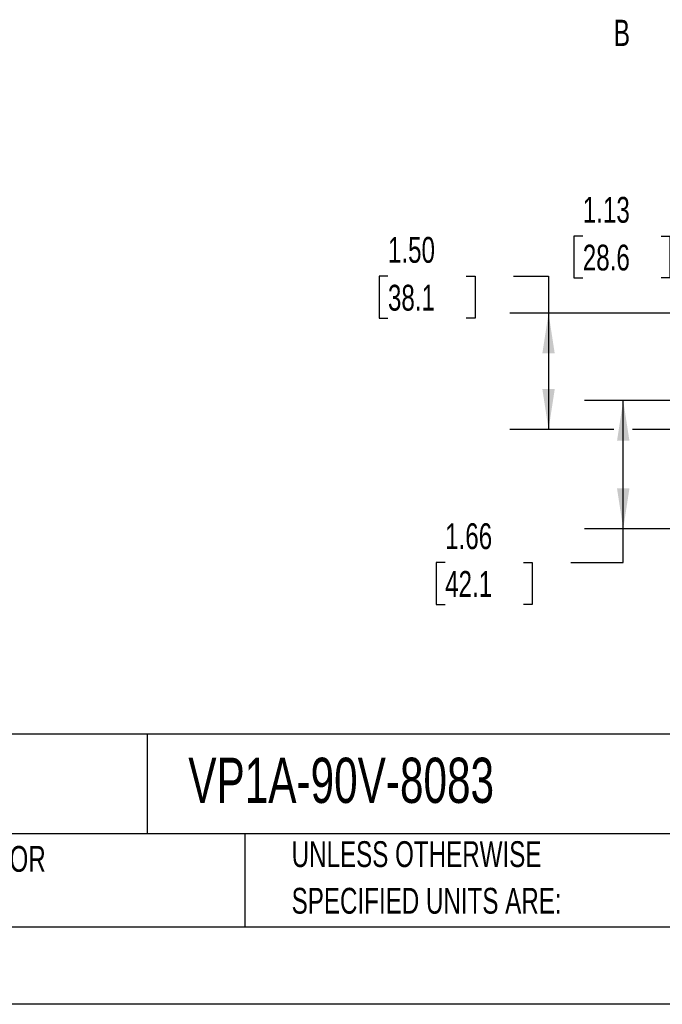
# Model space of a CAD drawing. Header units: inches. Extents: x 0 to 44, y 0 to 34.
# Tile 12 of 26: x 22.9 to 31.2, y 0 to 12.7. Entities that reach past the tile are written whole.
import ezdxf

# ---------------------------------------------------------------- set-up
doc = ezdxf.new("R2010")
doc.units = ezdxf.units.IN
doc.header["$LTSCALE"] = 4
doc.header["$MEASUREMENT"] = 0
doc.linetypes.add('CENTERX2', pattern=[0.8, 0.5, -0.1, 0.1, -0.1])
doc.layers.add('DIMENSIONS', color=140, linetype='Continuous', lineweight=25)
doc.layers.add('TEXT', color=140, linetype='Continuous', lineweight=25)
doc.styles.add('SLDTEXTSTYLE0', font='TXT', dxfattribs={"width": 0.7})
doc.dimstyles.new('SLDDIMSTYLE0', dxfattribs={"dimtxt": 0.339844, "dimasz": 0.52, "dimexe": 0, "dimexo": 0.0625, "dimgap": 0.084961, "dimtad": 0, "dimtih": 1, "dimtoh": 1, "dimrnd": 1e-09, "dimzin": 12, "dimdsep": 46, "dimtxsty": 'SLDTEXTSTYLE0', "dimsah": 1, "dimcen": 0.09, "dimadec": 0, "dimazin": 3, "dimtfac": 1, "dimtofl": 0, "dimtmove": 0, "dimatfit": 3, "dimfxl": 0, "dimfrac": 2, "dimtolj": 1, "dimtzin": 12, "dimarcsym": 0})
doc.dimstyles.new('SLDDIMSTYLE2', dxfattribs={"dimtxt": 0.339844, "dimasz": 0.52, "dimexe": 0, "dimexo": 0.0625, "dimgap": 0.084961, "dimtad": 0, "dimtih": 1, "dimtoh": 1, "dimrnd": 1e-09, "dimzin": 4, "dimdsep": 46, "dimtxsty": 'SLDTEXTSTYLE0', "dimsah": 1, "dimcen": 0.09, "dimadec": 0, "dimazin": 1, "dimtfac": 1, "dimtofl": 0, "dimtmove": 0, "dimatfit": 3, "dimfxl": 0, "dimfrac": 2, "dimtolj": 1, "dimtzin": 12, "dimarcsym": 0})
doc.dimstyles.new('SLDDIMSTYLE6', dxfattribs={"dimtxt": 0.339844, "dimasz": 0.52, "dimexe": 0, "dimexo": 0.0625, "dimgap": 0.084961, "dimtad": 0, "dimtih": 1, "dimtoh": 1, "dimrnd": 1e-09, "dimzin": 12, "dimdsep": 46, "dimtxsty": 'SLDTEXTSTYLE0', "dimsah": 1, "dimcen": 0.09, "dimadec": 0, "dimazin": 3, "dimtfac": 1, "dimtmove": 0, "dimatfit": 0, "dimfxl": 0, "dimfrac": 2, "dimtolj": 1, "dimtzin": 12, "dimarcsym": 0})

# ---------------------------------------------------------------- blocks, each defined once
blk = doc.blocks.new('SW_NOTE_0_2')
at = {"layer": 'TEXT', "color": 0, "linetype": 'CENTERX2', "lineweight": 18, "char_height": 0.33333, "attachment_point": 1, "style": 'SLDTEXTSTYLE0'}
for s, insert in [('UNLESS OTHERWISE', (0, 0.43)), ('SPECIFIED UNITS ARE:', (0, -0.172))]:
    blk.add_mtext(s, dxfattribs=dict(at, insert=insert))
blk = doc.blocks.new('SW_NOTE_0_6')
at = {"layer": 'TEXT', "color": 0, "linetype": 'CENTERX2', "lineweight": 18, "char_height": 0.33333, "attachment_point": 1, "style": 'SLDTEXTSTYLE0'}
for s, insert in [('INCH UNITS USED FOR', (0, 0.43)), ('PART DESIGN', (0, -0.172))]:
    blk.add_mtext(s, dxfattribs=dict(at, insert=insert))
blk = doc.blocks.new('_D_19')
at = {"layer": 'DIMENSIONS'}
for p, q in [((27.638, 9.395), (27.524, 9.395)), ((27.524, 9.395), (27.524, 8.855)), ((28.648, 9.395), (28.762, 9.395)), ((28.762, 9.395), (28.762, 8.855)), ((29.26, 9.395), (29.711, 9.395)), ((29.711, 9.395), (29.711, 8.918)), ((31.345, 8.918), (29.211, 8.918)), ((29.711, 8.918), (29.711, 7.418)), ((27.524, 8.855), (27.638, 8.855)), ((28.762, 8.855), (28.648, 8.855)), ((30.555, 7.418), (29.211, 7.418)), ((31.345, 7.418), (30.795, 7.418))]:
    blk.add_line(p, q, dxfattribs=at)
for points in [[(29.711, 8.918), (29.631, 8.398), (29.791, 8.398)], [(29.711, 7.418), (29.791, 7.938), (29.631, 7.938)]]:
    blk.add_solid(points, dxfattribs=at)
at = {"layer": 'DIMENSIONS', "char_height": 0.3333, "attachment_point": 1, "style": 'SLDTEXTSTYLE0'}
for s, insert in [('1.50', (27.638, 9.901)), ('38.1', (27.638, 9.284))]:
    blk.add_mtext(s, dxfattribs=dict(at, insert=insert))
blk = doc.blocks.new('_D_22')
at = {"layer": 'DIMENSIONS'}
for p, q in [((32.211, 7.792), (30.175, 7.792)), ((30.675, 6.136), (30.675, 7.792)), ((32.209, 6.136), (30.175, 6.136)), ((30.675, 5.701), (30.675, 6.136)), ((28.376, 5.701), (28.262, 5.701)), ((28.262, 5.701), (28.262, 5.161)), ((29.386, 5.701), (29.5, 5.701)), ((29.5, 5.701), (29.5, 5.161)), ((29.998, 5.701), (30.675, 5.701)), ((28.262, 5.161), (28.376, 5.161)), ((29.5, 5.161), (29.386, 5.161))]:
    blk.add_line(p, q, dxfattribs=at)
for points in [[(30.675, 7.792), (30.595, 7.272), (30.755, 7.272)], [(30.675, 6.136), (30.755, 6.656), (30.595, 6.656)]]:
    blk.add_solid(points, dxfattribs=at)
at = {"layer": 'DIMENSIONS', "char_height": 0.3333, "attachment_point": 1, "style": 'SLDTEXTSTYLE0'}
for s, insert in [('1.66', (28.376, 6.207)), ('42.1', (28.376, 5.591))]:
    blk.add_mtext(s, dxfattribs=dict(at, insert=insert))
blk = doc.blocks.new('_D_23')
at = {"layer": 'DIMENSIONS'}
for p, q in [((32.661, 8.242), (32.661, 10.412)), ((33.786, 9.694), (33.786, 10.412)), ((30.153, 9.912), (30.039, 9.912)), ((30.039, 9.912), (30.039, 9.372)), ((31.163, 9.912), (31.277, 9.912)), ((31.277, 9.912), (31.277, 9.372)), ((32.661, 9.912), (31.623, 9.912)), ((33.786, 9.912), (34.786, 9.912)), ((30.039, 9.372), (30.153, 9.372)), ((31.277, 9.372), (31.163, 9.372))]:
    blk.add_line(p, q, dxfattribs=at)
for points in [[(32.661, 9.912), (32.141, 9.992), (32.141, 9.832)], [(33.786, 9.912), (34.306, 9.832), (34.306, 9.992)]]:
    blk.add_solid(points, dxfattribs=at)
at = {"layer": 'DIMENSIONS', "char_height": 0.3333, "attachment_point": 1, "style": 'SLDTEXTSTYLE0'}
for s, insert in [('1.13', (30.153, 10.418)), ('28.6', (30.153, 9.802))]:
    blk.add_mtext(s, dxfattribs=dict(at, insert=insert))

msp = doc.modelspace()

# ---------------------------------------------------------------- linework, layer by layer
at = {"color": 7, "linetype": 'Continuous'}
msp.add_line((44.0004, 0.0004), (0.0004, 0.0004), dxfattribs=at)
at = {"layer": 'TEXT'}
for p, q in [((43, 3.4844), (1, 3.4844)), ((24.529, 3.4844), (24.529, 2.2)), ((43, 2.2), (1, 2.2)), ((25.7922, 2.2), (25.7922, 1)), ((1, 1), (43, 1))]:
    msp.add_line(p, q, dxfattribs=at)

# ---------------------------------------------------------------- block references
at = {"layer": 'TEXT', "linetype": 'CENTERX2', "lineweight": 18}
for name, p in [('SW_NOTE_0_6', (19.737, 1.6136)), ('SW_NOTE_0_2', (26.3949, 1.6749))]:
    msp.add_blockref(name, p, dxfattribs=at)

# ---------------------------------------------------------------- texts
at = {"layer": 'TEXT', "insert": (30.5508, 12.7043), "char_height": 0.3398, "attachment_point": 1, "style": 'SLDTEXTSTYLE0'}
msp.add_mtext('B', dxfattribs=at)
at = {"layer": 'TEXT', "linetype": 'CENTERX2', "lineweight": 18, "insert": (25.0616, 3.1821), "char_height": 0.583333, "attachment_point": 1, "style": 'SLDTEXTSTYLE0'}
msp.add_mtext('VP1A-90V-8083', dxfattribs=at)

# ---------------------------------------------------------------- dimensions: what is measured, and where the dimension line sits
at = {"layer": 'DIMENSIONS'}
dim = msp.add_linear_dim(base=(32.6605207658, 9.9119841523), p1=(33.7855207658, 9.4938694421), p2=(32.6605207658, 8.0416174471), dimstyle='SLDDIMSTYLE6', dxfattribs=at)
dim.commit()
dim.dimension.update_dxf_attribs({"geometry": '_D_23', "text_midpoint": (30.6580029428, 9.9119841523), "dimtype": 160})
for base, p1, p2, dimstyle, picture, middle in [((29.7107, 7.4176), (31.545, 8.9176), (31.545, 7.4176), 'SLDDIMSTYLE2', '_D_19', (29.7107, 9.3949)), ((30.6748, 7.7916), (32.4089, 6.1356), (32.4105, 7.7916), 'SLDDIMSTYLE0', '_D_22', (30.6748, 5.701))]:
    dim = msp.add_linear_dim(base=base, p1=p1, p2=p2, angle=90, dimstyle=dimstyle, dxfattribs=at)
    dim.commit()
    dim.dimension.update_dxf_attribs({"geometry": picture, "text_midpoint": middle, "dimtype": 160})

doc.saveas('drawing.dxf')
